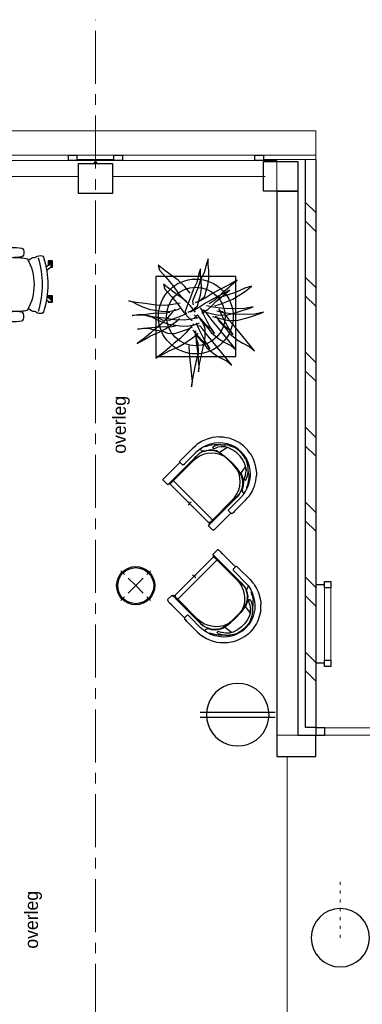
# Model space of a CAD drawing. Header units: millimetres. Extents: x -88840 to 85996, y -16279 to 104709.
# Tile 64 of 184: x 74656 to 77888, y 31158 to 40443. Entities that reach past the tile are written whole.
import ezdxf

# ---------------------------------------------------------------- set-up
doc = ezdxf.new("R2010")
doc.units = ezdxf.units.MM
doc.header["$LTSCALE"] = 400
doc.header["$PDMODE"] = 3
doc.header["$PDSIZE"] = 15
for name, pattern in [('CENTER', [2, 1.25, -0.25, 0.25, -0.25]), ('HIDDEN', [0.375, 0.25, -0.125]), ('STYLE_05', [0.208282, 0.069427, -0.138855]), ('STYLE_06', [1.041641, 0.625, -0.208282, 0.069427, -0.138931])]:
    doc.linetypes.add(name, pattern=pattern)
for name, color, linetype in [('-gd', 2, 'Continuous'), ('bene-00152_ip0', 7, 'Continuous'), ('inlay', 6, 'Continuous'), ('inr', 4, 'Continuous'), ('plant', 114, 'Continuous'), ('plat', 5, 'Continuous'), ('sona-s008_ip0', 7, 'Continuous'), ('stramien', 1, 'CENTER'), ('symbol', 1, 'Continuous'), ('timmerwerk-gd', 2, 'Continuous'), ('timmerwerk-ge', 150, 'Continuous'), ('timmerwerk-ve', 8, 'HIDDEN'), ('verlichting', 2, 'Continuous')]:
    doc.layers.add(name, color=color, linetype=linetype)
for name, color, linetype, lineweight in [('Buitenkozijnen', 140, 'Continuous', 15), ('Lijn-stramien', 5, 'STYLE_06', 9), ('mat-baksteen', 5, 'Continuous', 25), ('mat-beton (ihwg)', 5, 'Continuous', 25), ('None', 7, 'Continuous', 9)]:
    doc.layers.add(name, color=color, linetype=linetype, lineweight=lineweight)
doc.styles.add('s100', font='stylu.ttf', dxfattribs={"height": 100})

# ---------------------------------------------------------------- blocks, each defined once
blk = doc.blocks.new('Kolom 280x320')
at = {"layer": 'mat-beton (ihwg)', "lineweight": 25}
blk.add_lwpolyline([(-300, 160), (-20, 160), (-20, -160), (-300, -160)], close=True, dxfattribs=at)
at = {"layer": 'None', "color": 92, "linetype": 'Continuous', "lineweight": 5}
blk.add_point((0, 0), dxfattribs=at)
blk = doc.blocks.new('Kolom O 550')
at = {"layer": 'mat-beton (ihwg)', "lineweight": 25}
blk.add_circle((0, 0), 275, dxfattribs=at)
blk = doc.blocks.new('*X915')
at = {"layer": 'None', "lineweight": 9}
for p, q in [((-8323.9, -34663.3), (-8320.7, -34660)), ((-7889.9, -34760), (-7789.9, -34660)), ((-7713.6, -34760), (-7613.6, -34660)), ((-7182.8, -34760), (-7082.8, -34660)), ((-7006.4, -34760), (-6906.4, -34660)), ((-6475.7, -34760), (-6375.7, -34660)), ((-6299.3, -34760), (-6199.3, -34660)), ((-5768.6, -34760), (-5668.6, -34660)), ((-5592.2, -34760), (-5492.2, -34660)), ((-5061.5, -34760), (-4961.5, -34660)), ((-4885.1, -34760), (-4785.1, -34660)), ((-4354.4, -34760), (-4254.4, -34660)), ((-4178, -34760), (-4078, -34660)), ((-3647.3, -34760), (-3547.3, -34660)), ((-3470.9, -34760), (-3370.9, -34660))]:
    blk.add_line(p, q, dxfattribs=at)
blk = doc.blocks.new('Gevelpui best 1410 (2D)')
at = {"layer": 'Buitenkozijnen', "lineweight": 15}
for p, q in [((-260, 0), (-260, -1410)), ((-260, 0), (-210, 0)), ((-210, 0), (-210, -1410)), ((-260, -1410), (-210, -1410))]:
    blk.add_line(p, q, dxfattribs=at)
at = {"layer": 'Buitenkozijnen', "color": 92, "lineweight": 25}
for points in [[(-260, 0), (-210, 0), (-210, -80), (-260, -80)], [(-260, -1330), (-210, -1330), (-210, -1410), (-260, -1410)]]:
    blk.add_lwpolyline(points, close=True, dxfattribs=at)
at = {"layer": 'None', "color": 43, "linetype": 'Continuous', "lineweight": 9}
blk.add_line((-410, 15), (-410, -1425), dxfattribs=at)
blk = doc.blocks.new('*U927')
at = {"layer": 'Buitenkozijnen', "lineweight": 15}
for p, q in [((-8398.9, -34760), (-8328.9, -34760)), ((-8398.9, -36590), (-8398.9, -34760)), ((-8328.9, -36590), (-8328.9, -34760)), ((-8398.9, -36590), (-8328.9, -36590))]:
    blk.add_line(p, q, dxfattribs=at)
blk = doc.blocks.new('*U928')
at = {"layer": 'Buitenkozijnen', "color": 92, "lineweight": 25}
for points in [[(-8328.9, -34760), (-8398.9, -34760), (-8398.9, -34842.7), (-8328.9, -34842.7)], [(-8328.9, -36507.3), (-8398.9, -36507.3), (-8398.9, -36590), (-8328.9, -36590)]]:
    blk.add_lwpolyline(points, close=True, dxfattribs=at)
at = {"layer": 'Buitenkozijnen'}
blk.add_blockref('*U927', (0, 0), dxfattribs=at)
blk = doc.blocks.new('SONA-S008_B2')
at = {"layer": '-gd'}
blk.add_open_spline([(-253, -509.5), (-87.8, -560.2), (87.8, -560.2), (253, -509.5)], degree=3, dxfattribs=at)
for points in [[(-206.6, -15.8), (-79.4, 5.3), (79.6, 5.3), (206.6, -15.8)], [(-253, -272.1), (-257.1, -206.8), (-252.1, -139.2), (-253, -73.9)], [(-253, -73.9), (-253.4, -51.6), (-233.1, -20.2), (-206.6, -15.8)], [(206.6, -15.8), (233.1, -20.2), (253.4, -51.6), (253, -73.9)], [(253, -73.9), (252.1, -139.2), (257.1, -206.8), (253, -272.1)], [(-342.5, -153.6), (-353.5, -221.1), (-351.5, -287.6), (-342.5, -355.4)], [(-325.3, -126.1), (-337, -131.7), (-340.4, -140.8), (-342.5, -153.6)], [(-277.9, -126.1), (-287.8, -121.3), (-315.3, -121.3), (-325.3, -126.1)], [(-260.7, -153.6), (-262.7, -140.8), (-266.2, -131.7), (-277.9, -126.1)], [(-260.7, -355.4), (-251.6, -287.6), (-249.7, -221.1), (-260.7, -153.6)], [(260.6, -355.4), (251.6, -287.6), (249.7, -221.1), (260.6, -153.6)], [(260.6, -153.6), (262.7, -140.8), (266.2, -131.7), (277.9, -126.1)], [(277.9, -126.1), (287.8, -121.3), (315.3, -121.3), (325.3, -126.1)], [(325.3, -126.1), (337, -131.7), (340.4, -140.8), (342.5, -153.6)], [(342.5, -153.6), (353.4, -221.1), (351.5, -287.6), (342.5, -355.4)], [(-238.9, -411.5), (-253, -365.7), (-250.2, -318.7), (-253, -272.1)], [(253, -272.1), (250.2, -318.7), (253, -365.7), (238.9, -411.5)], [(-342.5, -355.4), (-341.5, -363), (-333.6, -369.9), (-326.1, -371.8)], [(-277, -371.8), (-269.5, -369.9), (-261.7, -363), (-260.7, -355.4)], [(-250.7, -332.5), (-253.1, -331.7), (-255.4, -330.9), (-257.6, -330.2)], [(-255.2, -303.9), (-254.1, -304.3), (-252.9, -304.7), (-251.7, -305.1)], [(256.9, -323.2), (255, -323.8), (253.1, -324.4), (251, -325.1)], [(251.9, -297.7), (252.9, -297.4), (253.8, -297.1), (254.7, -296.8)], [(277, -371.8), (269.5, -369.9), (261.7, -363), (260.6, -355.4)], [(342.5, -355.4), (341.5, -363), (333.6, -369.9), (326.1, -371.8)], [(-326.1, -371.8), (-310.3, -375.7), (-292.8, -375.7), (-277, -371.8)], [(-227.3, -418.1), (-247.1, -436.6), (-255.7, -455.2), (-255.5, -473.7)], [(238.9, -411.5), (95.4, -494.5), (-95.5, -494.5), (-238.9, -411.5)], [(255.5, -473.7), (255.7, -455.2), (247.1, -436.6), (227.3, -418.1)], [(326.1, -371.8), (310.3, -375.7), (292.8, -375.7), (277, -371.8)], [(-272.1, -515.2), (-274.4, -533.8), (-273.7, -555.7), (-258.6, -560.1)], [(-255.5, -473.7), (-255.4, -489), (-270.3, -500.1), (-272.1, -515.2)], [(272.1, -515.2), (270.3, -500.1), (255.4, -489), (255.5, -473.7)], [(258.6, -560.1), (273.7, -555.6), (274.4, -533.8), (272.1, -515.2)], [(-258.6, -560.1), (-77.4, -613.6), (78.8, -613.6), (258.6, -560.1)], [(-222.5, -641.1), (-222.5, -641.1), (-222.4, -632.9), (-222.4, -632.9)], [(-218.8, -644.8), (-220.8, -644.8), (-222.5, -643.1), (-222.5, -641.1)], [(-222.4, -606.9), (-222.4, -604.9), (-220.7, -603.3), (-218.7, -603.3)], [(-222.4, -615.1), (-222.4, -615.1), (-222.4, -606.9), (-222.4, -606.9)], [(-218.8, -615.1), (-218.8, -615.1), (-222.4, -615.1), (-222.4, -615.1)], [(-222.4, -629.9), (-222.4, -629.9), (-222.4, -618.1), (-222.4, -618.1)], [(-222.4, -618.1), (-222.4, -618.1), (-198.5, -618.1), (-198.5, -618.1)], [(-198.6, -630), (-198.6, -630), (-222.4, -629.9), (-222.4, -629.9)], [(-222.4, -632.9), (-222.4, -632.9), (-218.8, -632.9), (-218.8, -632.9)], [(-198.5, -615.1), (-198.5, -615.1), (-218.8, -615.1), (-218.8, -615.1)], [(-218.8, -632.9), (-218.8, -632.9), (-198.6, -633), (-198.6, -633)], [(-166.5, -644.9), (-166.5, -644.9), (-218.8, -644.8), (-218.8, -644.8)], [(-218.7, -603.3), (-218.7, -603.3), (-192, -603.3), (-176.8, -603.3)], [(-198.6, -633), (-198.6, -633), (-198.6, -630), (-198.6, -630)], [(-198.6, -630), (-198.6, -630), (-186.7, -630), (-186.7, -630)], [(-198.6, -633), (-198.6, -633), (-186.7, -633), (-186.7, -633)], [(-198.5, -618.1), (-198.5, -618.1), (-198.5, -615.1), (-198.5, -615.1)], [(-198.5, -615.1), (-198.5, -615.1), (-186.7, -615.2), (-186.7, -615.2)], [(-198.5, -618.1), (-198.5, -618.1), (-189.1, -618.2), (-187.1, -618.2)], [(-182.7, -633.4), (-188.4, -629.2), (-189.7, -621.1), (-185.5, -615.4)], [(-185.4, -615.2), (-186.2, -615.2), (-186.7, -615.2), (-186.7, -615.2)], [(-186.7, -615.2), (-186.7, -615.2), (-186.7, -616.4), (-186.7, -617.3)], [(-185.9, -630), (-186.4, -630), (-186.7, -630), (-186.7, -630)], [(-186.7, -630), (-186.7, -630), (-186.7, -633), (-186.7, -633)], [(-186.7, -633), (-186.7, -633), (-185.3, -633), (-183.1, -633)], [(-185.5, -615.4), (-185.5, -615.4), (-176.5, -602.9), (-162.6, -583.8)], [(-164.7, -630.5), (-168.8, -636.2), (-176.9, -637.5), (-182.7, -633.4)], [(-182.7, -633.4), (-182.7, -633.4), (-182.7, -633.4), (-182.7, -633.4)], [(-167.1, -633), (-166.7, -633), (-166.5, -633), (-166.5, -633)], [(-166.5, -633), (-166.5, -633), (-162.9, -633.1), (-162.9, -633.1)], [(-162.9, -641.3), (-162.9, -643.3), (-164.5, -644.9), (-166.5, -644.9)], [(-134.5, -588.9), (-152.4, -613.6), (-164.7, -630.5), (-164.7, -630.5)], [(-162.8, -630.1), (-162.8, -630.1), (-163.4, -630.1), (-164.4, -630)], [(-162.9, -633.1), (-162.9, -633.1), (-162.9, -641.3), (-162.9, -641.3)], [(-162.8, -628), (-162.8, -629.2), (-162.8, -630.1), (-162.8, -630.1)], [(106.4, -606.6), (106.4, -604.6), (108, -603), (110, -603)], [(106.4, -614.8), (106.4, -614.8), (106.4, -606.6), (106.4, -606.6)], [(110.1, -614.8), (110.1, -614.8), (106.4, -614.8), (106.4, -614.8)], [(106.4, -629.7), (106.4, -629.7), (106.4, -617.8), (106.4, -617.8)], [(106.4, -617.8), (106.4, -617.8), (130.3, -617.8), (130.3, -617.8)], [(130.3, -629.6), (130.3, -629.6), (106.4, -629.7), (106.4, -629.7)], [(106.4, -640.9), (106.4, -640.9), (106.4, -632.7), (106.4, -632.7)], [(106.4, -632.7), (106.4, -632.7), (110.1, -632.7), (110.1, -632.7)], [(110.1, -644.5), (108.1, -644.5), (106.5, -642.9), (106.4, -640.9)], [(110, -603), (110, -603), (115.6, -603), (123.1, -603)], [(130.3, -614.8), (130.3, -614.8), (110.1, -614.8), (110.1, -614.8)], [(110.1, -632.7), (110.1, -632.7), (130.3, -632.6), (130.3, -632.6)], [(162.4, -644.4), (162.4, -644.4), (110.1, -644.5), (110.1, -644.5)], [(143.1, -630.4), (143.1, -630.4), (131.8, -614.9), (115.2, -592)], [(130.3, -617.8), (130.3, -617.8), (130.3, -614.8), (130.3, -614.8)], [(130.3, -614.8), (130.3, -614.8), (130.9, -614.8), (131.7, -614.8)], [(130.3, -617.8), (130.3, -617.8), (131.9, -617.8), (133.9, -617.8)], [(130.3, -632.6), (130.3, -632.6), (130.3, -629.6), (130.3, -629.6)], [(130.3, -629.6), (130.3, -629.6), (142.1, -629.6), (142.1, -629.6)], [(130.3, -632.6), (130.3, -632.6), (142.2, -632.6), (142.2, -632.6)], [(142.5, -629.6), (142.3, -629.6), (142.1, -629.6), (142.1, -629.6)], [(142.1, -629.6), (142.1, -629.6), (142.2, -632.6), (142.2, -632.6)], [(142.2, -632.6), (142.2, -632.6), (143.3, -632.6), (145.1, -632.6)], [(161.1, -633.2), (155.3, -637.4), (147.2, -636.1), (143.1, -630.4)], [(143.7, -587.5), (156, -604.4), (163.9, -615.2), (163.9, -615.2)], [(154.9, -602.9), (159.4, -602.9), (162.3, -602.9), (162.3, -602.9)], [(163.9, -615.2), (168.1, -621), (166.8, -629.1), (161.1, -633.2)], [(161.1, -633.2), (161.1, -633.2), (161.1, -633.2), (161.1, -633.2)], [(161.8, -632.6), (162.2, -632.6), (162.4, -632.6), (162.4, -632.6)], [(162.3, -602.9), (164.4, -602.9), (166, -604.6), (166, -606.6)], [(162.4, -632.6), (162.4, -632.6), (166, -632.6), (166, -632.6)], [(166, -640.8), (166, -642.8), (164.4, -644.4), (162.4, -644.4)], [(166, -614.8), (166, -614.8), (164.6, -614.8), (163.5, -614.8)], [(166, -629.6), (166, -629.6), (165.4, -629.6), (164.4, -629.6)], [(165.3, -617.8), (165.8, -617.8), (166, -617.8), (166, -617.8)], [(166, -606.6), (166, -606.6), (166, -614.8), (166, -614.8)], [(166, -617.8), (166, -617.8), (166, -618.6), (166, -619.9)], [(166, -625.7), (166, -627.8), (166, -629.6), (166, -629.6)], [(166, -632.6), (166, -632.6), (166, -640.8), (166, -640.8)]]:
    blk.add_open_spline(points, degree=3)
at = {"layer": 'sona-s008_ip0'}
blk.add_point((0, 0), dxfattribs=at)
blk = doc.blocks.new('SYMB-BM09_B2')
at = {"linetype": 'Continuous'}
blk.add_point((0, 0), dxfattribs=at)
at = {"layer": 'plant'}
for points in [[(26.3, 109.6), (25.3, 133), (22.4, 161.7), (18.4, 194.5), (16.3, 220.7), (14.1, 243.4), (15.9, 263.1), (11.2, 232.6), (4.4, 200.2), (-2.8, 164.6), (-9.6, 134), (-9.3, 100.6), (0.4, 75.1), (1.2, 67.2)], [(26.3, 109.6), (25.3, 133), (22.4, 161.7), (18.4, 194.5), (16.3, 220.7), (14.1, 243.4), (15.9, 263.1), (11.2, 232.6), (4.4, 200.2), (-2.8, 164.6), (-9.6, 134), (-9.3, 100.6), (0.4, 75.1), (1.2, 67.2)], [(0.9, 53.8), (-0.2, 77.2), (-3.1, 106), (-7, 138.7), (-9.2, 164.9), (-11.4, 187.6), (-9.5, 207.3), (-14.2, 176.8), (-21.1, 144.4), (-28.3, 108.8), (-35.1, 78.3), (-34.7, 44.8), (-25, 19.3), (-24.3, 11.4)], [(0.9, 53.8), (-0.2, 77.2), (-3.1, 106), (-7, 138.7), (-9.2, 164.9), (-11.4, 187.6), (-9.5, 207.3), (-14.2, 176.8), (-21.1, 144.4), (-28.3, 108.8), (-35.1, 78.3), (-34.7, 44.8), (-25, 19.3), (-24.3, 11.4)], [(8, 54.6), (-3.5, 74), (-26.2, 97), (-41.3, 117.5), (-69.7, 141.2), (-90.5, 153.8), (-116.8, 167.5), (-134.7, 181.5), (-118.2, 161.7), (-63.5, 94.5), (-44.9, 71.8), (-26.5, 47.7), (-16.1, 35.5), (-8.2, 34.8), (-1.7, 25.1), (-12.5, 50.3), (-25.4, 75.1), (-39.1, 99.5), (-53.1, 121.1), (-43.8, 107.4), (-21.5, 86.9), (11.2, 51.7)], [(8, 54.6), (-3.5, 74), (-26.2, 97), (-41.3, 117.5), (-69.7, 141.2), (-90.5, 153.8), (-116.8, 167.5), (-134.7, 181.5), (-118.2, 161.7), (-63.5, 94.5), (-44.9, 71.8), (-26.5, 47.7), (-16.1, 35.5), (-8.2, 34.8), (-1.7, 25.1), (-12.5, 50.3), (-25.4, 75.1), (-39.1, 99.5), (-53.1, 121.1), (-43.8, 107.4), (-21.5, 86.9), (11.2, 51.7)], [(7.2, 27.5), (21.2, 42.3), (36.7, 59.5), (60.4, 83.3), (80.5, 99.5), (98.1, 115.6), (115, 129.7), (126.9, 139.7), (149.6, 155.6), (121.9, 140.8), (99.2, 127.9), (67.6, 114.2), (43.5, 100.9), (17.2, 83.3), (-0.8, 70), (-8.6, 62.1)], [(7.2, 27.5), (21.2, 42.3), (36.7, 59.5), (60.4, 83.3), (80.5, 99.5), (98.1, 115.6), (115, 129.7), (126.9, 139.7), (149.6, 155.6), (121.9, 140.8), (99.2, 127.9), (67.6, 114.2), (43.5, 100.9), (17.2, 83.3), (-0.8, 70), (-8.6, 62.1)], [(-77.1, 1.1), (-88.6, 20.5), (-111.3, 43.5), (-126.4, 64), (-154.8, 87.7), (-175.6, 100.3), (-201.9, 114), (-219.8, 128), (-203.3, 108.2), (-148.6, 41), (-130, 18.3), (-111.6, -5.8), (-101.2, -18), (-93.3, -18.7), (-86.8, -28.4), (-97.6, -3.2), (-110.5, 21.6), (-124.2, 46), (-138.2, 67.6), (-128.9, 53.9), (-106.6, 33.4), (-73.9, -1.8)], [(-77.1, 1.1), (-88.6, 20.5), (-111.3, 43.5), (-126.4, 64), (-154.8, 87.7), (-175.6, 100.3), (-201.9, 114), (-219.8, 128), (-203.3, 108.2), (-148.6, 41), (-130, 18.3), (-111.6, -5.8), (-101.2, -18), (-93.3, -18.7), (-86.8, -28.4), (-97.6, -3.2), (-110.5, 21.6), (-124.2, 46), (-138.2, 67.6), (-128.9, 53.9), (-106.6, 33.4), (-73.9, -1.8)], [(-8.3, -2.8), (-19.8, 16.6), (-42.5, 39.6), (-57.6, 60.1), (-86, 83.8), (-106.8, 96.4), (-133.1, 110.1), (-151, 124.1), (-134.5, 104.3), (-79.9, 37.1), (-61.2, 14.4), (-42.8, -9.7), (-32.4, -21.9), (-24.5, -22.6), (-18, -32.3), (-28.8, -7.1), (-41.7, 17.7), (-55.4, 42.1), (-69.4, 63.7), (-60.1, 50), (-37.8, 29.5), (-5.1, -5.7)], [(-8.3, -2.8), (-19.8, 16.6), (-42.5, 39.6), (-57.6, 60.1), (-86, 83.8), (-106.8, 96.4), (-133.1, 110.1), (-151, 124.1), (-134.5, 104.3), (-79.9, 37.1), (-61.2, 14.4), (-42.8, -9.7), (-32.4, -21.9), (-24.5, -22.6), (-18, -32.3), (-28.8, -7.1), (-41.7, 17.7), (-55.4, 42.1), (-69.4, 63.7), (-60.1, 50), (-37.8, 29.5), (-5.1, -5.7)], [(76.9, -27.6), (90.9, -12.9), (106.4, 4.4), (130.1, 28.1), (150.3, 44.3), (167.9, 60.5), (184.8, 74.5), (196.6, 84.6), (219.3, 100.4), (191.6, 85.6), (169, 72.7), (137.3, 59), (113.2, 45.7), (87, 28.1), (69, 14.8), (61.1, 6.9)], [(76.9, -27.6), (90.9, -12.9), (106.4, 4.4), (130.1, 28.1), (150.3, 44.3), (167.9, 60.5), (184.8, 74.5), (196.6, 84.6), (219.3, 100.4), (191.6, 85.6), (169, 72.7), (137.3, 59), (113.2, 45.7), (87, 28.1), (69, 14.8), (61.1, 6.9)], [(-12.9, 25), (6.2, 32.6), (33.9, 37.3), (59.1, 35.8), (100.4, 29.7), (128.5, 19.6), (147.9, 11.7), (165.5, 0.9), (180.6, -3.7), (154.7, 0.9), (120.2, 4.9), (79.9, 11), (43.2, 12.8), (16.6, 9.2), (-10.7, 3.8)], [(-12.9, 25), (6.2, 32.6), (33.9, 37.3), (59.1, 35.8), (100.4, 29.7), (128.5, 19.6), (147.9, 11.7), (165.5, 0.9), (180.6, -3.7), (154.7, 0.9), (120.2, 4.9), (79.9, 11), (43.2, 12.8), (16.6, 9.2), (-10.7, 3.8)], [(14.1, 39.8), (31.7, 48.4), (79.9, 65), (104.4, 63.9), (124.5, 54.5), (150, 52.4), (171.6, 45.5), (194.6, 45.2), (218.3, 47.3), (196.1, 43.4), (165.5, 41.6), (138.2, 38.7), (113.7, 37.3), (97.5, 38.7), (76.3, 34.7)], [(14.1, 39.8), (31.7, 48.4), (79.9, 65), (104.4, 63.9), (124.5, 54.5), (150, 52.4), (171.6, 45.5), (194.6, 45.2), (218.3, 47.3), (196.1, 43.4), (165.5, 41.6), (138.2, 38.7), (113.7, 37.3), (97.5, 38.7), (76.3, 34.7)], [(-61.9, -0.1), (-91, 7.5), (-122.7, 15.4), (-157.5, 13.6), (-186.7, 6.4), (-212.5, -1.5), (-237, -10.2), (-253.9, -16.3), (-221.6, -9.4), (-182, -8), (-142.4, -9.1), (-104.3, -14.1), (-78.4, -19.9)], [(-61.9, -0.1), (-91, 7.5), (-122.7, 15.4), (-157.5, 13.6), (-186.7, 6.4), (-212.5, -1.5), (-237, -10.2), (-253.9, -16.3), (-221.6, -9.4), (-182, -8), (-142.4, -9.1), (-104.3, -14.1), (-78.4, -19.9)], [(1.1, -16.1), (21.3, -41), (46.4, -65.4), (70.5, -82.3), (96, -101), (120.8, -120.8), (115.8, -102.8), (91.4, -75.5), (66.6, -45.3), (44.6, -15.4), (26.3, 5.1), (14.1, 15.1)], [(1.1, -16.1), (21.3, -41), (46.4, -65.4), (70.5, -82.3), (96, -101), (120.8, -120.8), (115.8, -102.8), (91.4, -75.5), (66.6, -45.3), (44.6, -15.4), (26.3, 5.1), (14.1, 15.1)], [(34.5, -10.9), (52.1, -2.3), (100.3, 14.3), (124.7, 13.2), (144.8, 3.8), (170.4, 1.7), (192, -5.1), (215, -5.5), (238.7, -3.4), (216.4, -7.3), (185.8, -9.1), (158.5, -12), (134.1, -13.4), (117.9, -12), (96.7, -15.9)], [(34.5, -10.9), (52.1, -2.3), (100.3, 14.3), (124.7, 13.2), (144.8, 3.8), (170.4, 1.7), (192, -5.1), (215, -5.5), (238.7, -3.4), (216.4, -7.3), (185.8, -9.1), (158.5, -12), (134.1, -13.4), (117.9, -12), (96.7, -15.9)], [(-23.1, -20.4), (-52.2, -12.9), (-83.8, -5), (-118.7, -6.8), (-147.8, -14), (-173.7, -21.9), (-198.2, -30.5), (-215.1, -36.6), (-182.7, -29.8), (-143.1, -28.4), (-103.6, -29.4), (-65.5, -34.5), (-39.6, -40.2)], [(-23.1, -20.4), (-52.2, -12.9), (-83.8, -5), (-118.7, -6.8), (-147.8, -14), (-173.7, -21.9), (-198.2, -30.5), (-215.1, -36.6), (-182.7, -29.8), (-143.1, -28.4), (-103.6, -29.4), (-65.5, -34.5), (-39.6, -40.2)], [(-22, -12.5), (-44.6, -26.5), (-59.4, -39.5), (-75.2, -56), (-96.8, -72.9), (-105.8, -81.9), (-126.6, -99.2), (-96.8, -81.9), (-67, -67.2), (-35.7, -50.3), (-13.7, -35.2), (1.7, -26.5), (18.6, -17.9), (28.3, -15.7), (11.8, -23.3), (-6.2, -39.5), (-9.8, -53.8), (-17, -80.5), (-20.9, -105.3), (-20.6, -135.8), (-18.1, -158.5), (-18.1, -179), (-11.9, -160.6), (-3.3, -127.2), (9.6, -100.2), (20.8, -68.9), (32.3, -39.5), (40.2, -20.4), (37.3, -6.7)], [(56.9, -30.1), (75.9, -22.6), (103.6, -17.9), (128.8, -19.3), (170.2, -25.5), (198.2, -35.5), (217.6, -43.4), (235.3, -54.2), (250.3, -58.9), (224.5, -54.2), (189.9, -50.3), (149.7, -44.2), (113, -42.4), (86.4, -46), (59.1, -51.4)], [(56.9, -30.1), (75.9, -22.6), (103.6, -17.9), (128.8, -19.3), (170.2, -25.5), (198.2, -35.5), (217.6, -43.4), (235.3, -54.2), (250.3, -58.9), (224.5, -54.2), (189.9, -50.3), (149.7, -44.2), (113, -42.4), (86.4, -46), (59.1, -51.4)], [(-71.3, -39.9), (-90.7, -46.4), (-113.7, -55.4), (-138.2, -65.1), (-159, -77.3), (-178.5, -89.5), (-192.5, -100), (-208.3, -113.6), (-183.8, -105.7), (-148.3, -89.5), (-117.7, -80.2), (-98.6, -74.1), (-83.2, -69.4)], [(-71.3, -39.9), (-90.7, -46.4), (-113.7, -55.4), (-138.2, -65.1), (-159, -77.3), (-178.5, -89.5), (-192.5, -100), (-208.3, -113.6), (-183.8, -105.7), (-148.3, -89.5), (-117.7, -80.2), (-98.6, -74.1), (-83.2, -69.4)], [(-49.7, -49.3), (-72.4, -63.3), (-87.1, -76.2), (-102.9, -92.8), (-124.5, -109.7), (-133.5, -118.6), (-154.4, -135.9), (-124.5, -118.6), (-94.7, -103.9), (-63.4, -87), (-41.5, -71.9), (-26, -63.3), (-9.1, -54.6), (0.6, -52.5), (-15.9, -60), (-33.9, -76.2), (-37.5, -90.6), (-44.7, -117.2), (-48.7, -142), (-48.3, -172.6), (-45.8, -195.2), (-45.8, -215.7), (-39.7, -197.4), (-31, -164), (-18.1, -137), (-7, -105.7), (4.6, -76.2), (12.5, -57.2), (9.6, -43.5)], [(-49.7, -49.3), (-72.4, -63.3), (-87.1, -76.2), (-102.9, -92.8), (-124.5, -109.7), (-133.5, -118.6), (-154.4, -135.9), (-124.5, -118.6), (-94.7, -103.9), (-63.4, -87), (-41.5, -71.9), (-26, -63.3), (-9.1, -54.6), (0.6, -52.5), (-15.9, -60), (-33.9, -76.2), (-37.5, -90.6), (-44.7, -117.2), (-48.7, -142), (-48.3, -172.6), (-45.8, -195.2), (-45.8, -215.7), (-39.7, -197.4), (-31, -164), (-18.1, -137), (-7, -105.7), (4.6, -76.2), (12.5, -57.2), (9.6, -43.5)], [(21.1, -87.1), (41.3, -111.9), (66.4, -136.3), (90.5, -153.2), (116.1, -171.9), (140.9, -191.7), (135.8, -173.8), (111.4, -146.4), (86.6, -116.2), (64.6, -86.4), (46.3, -65.9), (34.1, -55.8)], [(21.1, -87.1), (41.3, -111.9), (66.4, -136.3), (90.5, -153.2), (116.1, -171.9), (140.9, -191.7), (135.8, -173.8), (111.4, -146.4), (86.6, -116.2), (64.6, -86.4), (46.3, -65.9), (34.1, -55.8)]]:
    blk.add_lwpolyline(points, dxfattribs=at)
at = {"layer": 'timmerwerk-gd', "linetype": 'Continuous'}
for radius in [140, 110]:
    blk.add_circle((0, 0), radius, dxfattribs=at)
at = {"layer": 'timmerwerk-ge', "linetype": 'Continuous'}
blk.add_lwpolyline([(-150, -150), (150, -150), (150, 150), (-150, 150)], close=True, dxfattribs=at)
blk = doc.blocks.new('BENE-00152_b2')
for p, q in [((-24.9, 743.9), (-67, 737.6)), ((1.3, 744.3), (-24.9, 743.9)), ((27.5, 743.9), (1.3, 744.3)), ((35.6, 742.7), (27.5, 743.9)), ((-217, 668.6), (-246, 641.8)), ((-193.1, 685.2), (-217, 668.6)), ((-173.7, 697.9), (-193.1, 685.2)), ((-163.5, 702.9), (-173.7, 697.9)), ((-126.6, 720.7), (-163.5, 702.9)), ((-113.7, 665.3), (-148.8, 647.4)), ((-125.3, 650.2), (-139.3, 640.9)), ((-100.3, 729.3), (-126.6, 720.7)), ((-125.3, 650.2), (-96.8, 664.9)), ((-76.6, 678.3), (-113.7, 665.3)), ((-76.6, 736), (-100.3, 729.3)), ((-96.8, 664.9), (-89.4, 667.8)), ((-76.1, 672.4), (-89.4, 667.8)), ((-86.7, 668.8), (-87, 668.7)), ((-86.2, 668.9), (-86.7, 668.8)), ((-67, 737.6), (-76.6, 736)), ((-38, 686.3), (-76.6, 678.3)), ((-24.8, 652.6), (-68.7, 645.3)), ((1.3, 688.9), (-38, 686.3)), ((19.7, 652.6), (-24.8, 652.6)), ((40.5, 686.3), (1.3, 688.9)), ((63.6, 645.3), (19.7, 652.6)), ((69.6, 737.6), (35.6, 742.7)), ((79, 678.5), (40.5, 686.3)), ((79.2, 736), (69.6, 737.6)), ((74.6, 671.7), (92.3, 665)), ((116.1, 665.3), (79, 678.5)), ((102.8, 729.3), (79.2, 736)), ((92.3, 665), (98.3, 662.1)), ((121, 650.2), (98.3, 662.1)), ((98.3, 662.1), (121, 650.2)), ((129.2, 720.7), (102.8, 729.3)), ((151.1, 647.4), (116.1, 665.3)), ((135, 640.9), (121, 650.2)), ((166.2, 703), (129.2, 720.7)), ((176.4, 697.9), (166.2, 703)), ((195.6, 685.4), (176.4, 697.9)), ((219.5, 668.6), (195.6, 685.4)), ((219.5, 668.6), (248.6, 641.8)), ((-287.9, 592), (-314.1, 546.7)), ((-287.9, 592), (-314.1, 546.7)), ((-269, 616.3), (-287.9, 592)), ((-255.3, 632.9), (-269, 616.3)), ((-235.4, 568.2), (-256.7, 534.9)), ((-246, 641.8), (-255.3, 632.9)), ((-210.2, 598.2), (-235.4, 568.2)), ((-210.2, 575.3), (-227.9, 556.9)), ((-199.4, 585.2), (-214.6, 555.7)), ((-181.2, 624.9), (-210.2, 598.2)), ((-183.7, 599.5), (-210.2, 575.3)), ((-201.2, 531.7), (-188.1, 562.1)), ((-169.2, 588.7), (-188.1, 562.1)), ((-182.9, 600.7), (-183.7, 599.5)), ((-182.9, 600.7), (-179.5, 604.6)), ((-148.8, 647.4), (-181.2, 624.9)), ((-179.5, 604.6), (-160.5, 623.8)), ((-141, 614), (-169.2, 588.7)), ((-160.5, 623.8), (-156.2, 627.8)), ((-158.5, 625.4), (-156.2, 627.8)), ((-156.2, 627.8), (-158.5, 625.4)), ((-156.2, 627.8), (-156.8, 627.2)), ((-156.2, 627.8), (-156.8, 627.2)), ((-156.8, 627.2), (-156.2, 627.8)), ((-139.3, 640.9), (-156.2, 627.8)), ((-156.2, 627.8), (-150, 632.1)), ((-155.3, 628.4), (-156.2, 627.8)), ((-156.2, 627.8), (-155.3, 628.4)), ((-110.9, 631.2), (-141, 614)), ((-124.5, 623.2), (-137.3, 541.8)), ((-68.7, 645.3), (-110.9, 631.2)), ((105.7, 631.2), (63.6, 645.3)), ((135.7, 614.4), (105.7, 631.2)), ((140.3, 541.8), (128.8, 617.9)), ((151.8, 627.8), (135, 640.9)), ((158.8, 594.5), (135.7, 614.4)), ((135.7, 614.4), (158.8, 594.5)), ((183.5, 624.9), (151.1, 647.4)), ((156, 623.9), (151.8, 627.8)), ((170.8, 609), (156, 623.9)), ((182, 563.2), (158.8, 594.5)), ((181.3, 599), (170.8, 609)), ((181.3, 599), (170.8, 609)), ((179.4, 600.8), (198.3, 587.7)), ((201.2, 571.7), (181.3, 599)), ((182, 563.2), (196.1, 531.7)), ((212.6, 598.3), (183.5, 624.9)), ((192.3, 584), (189.3, 587.9)), ((196.1, 578.4), (192.3, 584)), ((198.3, 587.7), (209.9, 578.9)), ((201.9, 570), (201.2, 571.7)), ((216.8, 537.9), (201.9, 570)), ((205.9, 561.6), (204.7, 563.9)), ((207.1, 558.7), (205.9, 561.6)), ((209.9, 578.9), (232.3, 555.1)), ((237.9, 568.2), (212.6, 598.3)), ((259.2, 534.9), (237.9, 568.2)), ((248.6, 641.8), (257.9, 632.9)), ((271.6, 616.3), (257.9, 632.9)), ((290.5, 592), (271.6, 616.3)), ((309.7, 559.3), (290.5, 592)), ((316.7, 546.7), (309.7, 559.3)), ((-333.2, 498), (-341.4, 462.7)), ((-314.1, 546.7), (-333.2, 498)), ((-314.1, 546.7), (-333.2, 498)), ((-274.7, 498.7), (-288, 460.5)), ((-275.7, 483), (-281.4, 479.6)), ((-268.5, 492.2), (-275.7, 483)), ((-268.5, 492.2), (-275.7, 483)), ((-256.7, 534.9), (-274.7, 498.7)), ((-257.3, 515.1), (-268.5, 492.2)), ((-243.7, 536.7), (-257.3, 515.1)), ((-248.2, 452.9), (-239.6, 469.1)), ((-239.6, 469.1), (-248.2, 452.9)), ((-227.9, 556.9), (-243.7, 536.7)), ((-228.7, 480.1), (-240.1, 463.8)), ((-239.6, 469.1), (-229.1, 484.2)), ((-216.9, 498.1), (-229.1, 484.2)), ((-204.8, 503.6), (-228.7, 480.1)), ((-222, 537.9), (-222.1, 532.1)), ((-222.1, 532.1), (-221, 529.6)), ((-222, 537.9), (-214.6, 555.7)), ((-221, 529.6), (-219.3, 527.9)), ((-219.3, 527.9), (-219.1, 527.6)), ((-217.2, 526.9), (-219.1, 527.6)), ((-212.3, 525.6), (-217.2, 526.9)), ((-203.2, 510.3), (-216.9, 498.1)), ((-210.4, 525.3), (-212.3, 525.6)), ((-210.2, 525.3), (-210.4, 525.3)), ((-210.2, 525.3), (-208.1, 525.9)), ((-206, 527), (-208.1, 525.9)), ((-204.8, 527.8), (-206, 527)), ((-202.7, 529.2), (-204.8, 527.8)), ((-177, 522.2), (-204.8, 503.6)), ((-188.2, 521), (-203.2, 510.3)), ((-201.2, 531.7), (-202.7, 529.2)), ((-172, 529.9), (-188.2, 521)), ((-146, 535.4), (-177, 522.2)), ((-155, 536.8), (-172, 529.9)), ((-155, 536.8), (-137.3, 541.8)), ((-113.2, 542.5), (-146, 535.4)), ((-137.3, 541.8), (-68.1, 551.7)), ((-56.7, 547.7), (-113.2, 542.5)), ((-68.1, 551.7), (1.7, 555)), ((0.1, 549.4), (-56.7, 547.7)), ((56.9, 547.7), (0.1, 549.4)), ((1.7, 555), (71.4, 551.6)), ((113.5, 542.5), (56.9, 547.7)), ((140.3, 541.8), (71.4, 551.6)), ((146.2, 535.4), (113.5, 542.5)), ((140.3, 541.8), (158, 536.8)), ((158, 536.8), (140.3, 541.8)), ((177.1, 522.2), (146.2, 535.4)), ((175.2, 529.9), (158, 536.8)), ((191.2, 521), (175.2, 529.9)), ((205, 503.6), (177.1, 522.2)), ((206.2, 510.3), (191.2, 521)), ((197.5, 529.2), (196.1, 531.7)), ((199.1, 528.1), (197.5, 529.2)), ((199.6, 527.8), (199.1, 528.1)), ((201.3, 527), (199.6, 527.8)), ((203.7, 525.9), (201.3, 527)), ((205.9, 525.3), (203.7, 525.9)), ((229, 480), (205, 503.6)), ((205.9, 525.3), (206.1, 525.3)), ((207.9, 525.6), (206.1, 525.3)), ((206.2, 510.3), (219.9, 498.1)), ((212.9, 526.9), (207.9, 525.6)), ((214.8, 527.8), (212.9, 526.9)), ((216.6, 529.6), (214.8, 527.8)), ((214.9, 527.9), (214.8, 527.8)), ((216.6, 529.6), (217.1, 530.8)), ((217.2, 535.7), (216.8, 537.9)), ((217.1, 530.8), (217.6, 532.1)), ((217.2, 535.7), (217.4, 535.4)), ((217.6, 534.4), (217.4, 535.4)), ((217.7, 533.7), (217.6, 534.4)), ((217.6, 532.1), (217.7, 533.7)), ((231.8, 484.6), (219.9, 498.1)), ((248.2, 452.5), (229, 480)), ((231.8, 484.6), (244.3, 465.9)), ((246.9, 536.5), (231.9, 555.7)), ((244.3, 466), (251.4, 452.9)), ((260.4, 514.9), (246.9, 536.5)), ((277.2, 498.7), (259.2, 534.9)), ((260.4, 514.9), (271.6, 492.2)), ((271.6, 492.2), (260.4, 514.9)), ((278.7, 483), (271.6, 492.2)), ((290.5, 460.7), (277.2, 498.7)), ((283.8, 479.9), (278.7, 483)), ((324.3, 528.4), (316.7, 546.7)), ((335.8, 498), (324.3, 528.4)), ((344.1, 462.7), (335.8, 498)), ((-348.7, 394.8), (-346.6, 428.8)), ((-348.7, 394.8), (-348.7, 248.9)), ((-348.7, 394.8), (-348.7, 248.9)), ((-346.6, 428.8), (-344.9, 447)), ((-341.4, 462.7), (-344.9, 447)), ((-296.1, 421.1), (-298.8, 380.9)), ((-298.8, 380.9), (-298.8, 248.9)), ((-298.8, 380.9), (-298.8, 248.9)), ((-288, 460.5), (-296.1, 421.1)), ((-290.2, 432.2), (-293.6, 433.2)), ((-283.8, 431.6), (-290.2, 432.2)), ((-283.8, 431.6), (-279.8, 431.6)), ((-269.4, 433.9), (-279.8, 431.6)), ((-269.6, 389.3), (-271.3, 355.9)), ((-271.3, 355.9), (-269.6, 389.3)), ((-271.3, 355.9), (-269.6, 389.3)), ((-269.6, 389.3), (-271.3, 355.9)), ((-261.8, 421.8), (-269.6, 389.3)), ((-260.3, 438.7), (-269.4, 433.9)), ((-260.3, 438.7), (-269.4, 433.9)), ((-240.1, 463.8), (-261.8, 421.8)), ((-257, 441.4), (-260.3, 438.7)), ((-249.3, 450.9), (-257, 441.4)), ((-248.2, 452.9), (-249.3, 450.9)), ((-249.3, 450.9), (-248.2, 452.9)), ((261.9, 421.9), (248.2, 452.5)), ((251.4, 453), (251.4, 452.8)), ((251.4, 452.8), (251.4, 453)), ((251.4, 452.9), (255.5, 446.3)), ((255.5, 446.3), (260.1, 441.4)), ((260.1, 441.4), (267.2, 436.3)), ((269.7, 389.3), (261.9, 421.9)), ((269.7, 389.4), (261.9, 421.9)), ((272.5, 433.9), (267.2, 436.3)), ((269.7, 389.4), (271.4, 355.9)), ((271.4, 355.9), (269.7, 389.4)), ((271.4, 355.9), (269.7, 389.4)), ((269.7, 389.4), (271.4, 355.9)), ((271.4, 355.9), (269.7, 389.3)), ((282, 431.7), (272.5, 433.9)), ((286.8, 431.6), (282, 431.7)), ((296.2, 433), (286.8, 431.6)), ((298.7, 421.2), (290.5, 460.7)), ((301.3, 380.9), (298.7, 421.2)), ((301.3, 248.9), (301.3, 380.9)), ((301.3, 380.9), (301.3, 248.9)), ((347.4, 447), (344.1, 462.7)), ((349.1, 428.8), (347.4, 447)), ((351.3, 394.8), (349.1, 428.8)), ((351.3, 248.9), (351.3, 394.8)), ((351.3, 394.8), (351.3, 248.9)), ((-271.2, 27.8), (-271.3, 355.9)), ((-271.2, 27.8), (-271.3, 355.9)), ((-271.3, 355.9), (-271.2, 27.8)), ((-262.2, 304.8), (-271.3, 355.7)), ((-262.2, 304.8), (-261.9, 42.5)), ((271.4, 355.7), (261.9, 307.1)), ((261.9, 42.5), (261.9, 307.1)), ((261.9, 42.5), (261.9, 307.1)), ((271.3, 38), (271.4, 355.9)), ((271.3, 38), (271.4, 355.9)), ((271.4, 355.9), (271.3, 27.8)), ((271.4, 355.9), (271.3, 38)), ((-348.7, 236), (-348.7, 248.9)), ((-348.7, 248.9), (-348.7, 236)), ((-348.7, 236), (-348.7, 226.7)), ((-348.7, 236), (-348.7, 226.7)), ((-348.7, 226.7), (-348.7, 223.3)), ((-348.7, 226.7), (-348.7, 223.3)), ((-348.7, 223.2), (-348.7, 223.4)), ((-348.7, 223.3), (-347.2, 217.4)), ((-347.2, 217.4), (-348.7, 223.3)), ((-348.7, 223.3), (-348.7, 223.2)), ((-342.8, 212.9), (-347.2, 217.4)), ((-342.8, 212.9), (-347.2, 217.4)), ((-336.8, 211.3), (-342.8, 212.9)), ((-336.8, 211.3), (-342.8, 212.9)), ((-339.1, 211.8), (-339.2, 38)), ((-336.8, 211.3), (-310.7, 211.3)), ((-310.7, 211.3), (-336.8, 211.3)), ((-310.7, 211.3), (-304.7, 212.9)), ((-304.7, 212.9), (-310.7, 211.3)), ((-300.3, 217.4), (-304.7, 212.9)), ((-300.3, 217.4), (-304.7, 212.9)), ((-298.8, 223.3), (-300.3, 217.4)), ((-298.8, 223.3), (-300.3, 217.4)), ((-298.8, 248.9), (-298.8, 236)), ((-298.8, 248.9), (-298.8, 236)), ((-298.8, 226.7), (-298.8, 236)), ((-298.8, 226.7), (-298.8, 236)), ((-298.8, 226.7), (-298.8, 223.3)), ((-298.8, 223.3), (-298.8, 226.7)), ((-298.8, 223.2), (-298.8, 223.4)), ((-298.8, 223.3), (-298.8, 223.2)), ((301.3, 248.9), (301.3, 236)), ((301.3, 248.9), (301.3, 236)), ((301.3, 236), (301.3, 226.7)), ((301.3, 236), (301.3, 226.7)), ((301.3, 226.7), (301.3, 223.3)), ((301.3, 226.7), (301.3, 223.3)), ((301.3, 223.2), (301.3, 223.4)), ((302.9, 217.4), (301.3, 223.3)), ((302.9, 217.4), (301.3, 223.3)), ((301.3, 223.3), (301.3, 223.2)), ((307.4, 212.9), (302.9, 217.4)), ((307.4, 212.9), (302.9, 217.4)), ((307.4, 212.9), (313.3, 211.3)), ((313.3, 211.3), (307.4, 212.9)), ((339.3, 211.3), (313.3, 211.3)), ((313.3, 211.3), (339.3, 211.3)), ((339.3, 38), (339.2, 211.3)), ((339.3, 211.3), (345.3, 212.9)), ((345.3, 212.9), (339.3, 211.3)), ((349.7, 217.4), (345.3, 212.9)), ((349.7, 217.4), (345.3, 212.9)), ((351.3, 223.3), (349.7, 217.4)), ((351.3, 223.3), (349.7, 217.4)), ((351.3, 248.9), (351.3, 236)), ((351.3, 248.9), (351.3, 236)), ((351.3, 226.7), (351.3, 236)), ((351.3, 226.7), (351.3, 236)), ((351.3, 226.7), (351.3, 223.3)), ((351.3, 223.3), (351.3, 226.7)), ((351.3, 223.2), (351.3, 223.4)), ((351.3, 223.3), (351.3, 223.2)), ((-339.2, 38.1), (-339.2, 37.9)), ((-339.1, 27.8), (-339.2, 37.9)), ((-339.1, 32.1), (-339.1, 31.8)), ((-339.1, 12.1), (-339.1, 27.8)), ((-338.7, -1.1), (-339.1, 12.1)), ((-271.2, 38.1), (-271.2, 37.9)), ((-271.1, 12.1), (-271.2, 27.8)), ((-270.8, -1.1), (-271.1, 12.1)), ((-258, 3.5), (-270.6, -16)), ((-258, 3.5), (-270.6, -16)), ((-261.3, 42.8), (-261.9, 42.5)), ((-261.9, 42.6), (-261.9, 42.3)), ((-261.9, 42.5), (-261.9, 29.9)), ((-261.5, 19.1), (-261.9, 29.9)), ((-261.2, 12), (-261.5, 19.1)), ((-259.1, 43.1), (-261.3, 42.8)), ((-260.9, 9.9), (-261.2, 12)), ((-259.5, 5), (-260.9, 9.9)), ((-255.8, 1.3), (-259.5, 5)), ((-255.8, 43.3), (-259.1, 43.1)), ((-252, 43.4), (-255.8, 43.3)), ((-255.8, 1.3), (-250.8, 0)), ((251.8, 43.4), (-252, 43.4)), ((250.8, 0), (-250.8, 0)), ((255.7, 1.3), (250.8, 0)), ((251.8, 43.5), (251.8, 43.3)), ((255.7, 43.3), (251.8, 43.4)), ((259, 43.2), (255.7, 43.3)), ((259.3, 5), (255.7, 1.3)), ((258, 3.6), (270.8, -16)), ((258, 3.6), (270.8, -16)), ((261.2, 42.8), (259, 43.2)), ((260.9, 9.9), (259.3, 5)), ((261.2, 12), (260.9, 9.9)), ((261.9, 42.5), (261.2, 42.8)), ((261.5, 19.1), (261.2, 12)), ((261.8, 29.9), (261.5, 19.1)), ((261.8, 29.9), (261.9, 42.5)), ((261.9, 42.6), (261.9, 42.3)), ((271.3, 27.8), (270.8, -16)), ((339.2, 12.1), (338.8, -1.1)), ((339.2, 12.1), (339.3, 27.8)), ((339.3, 38.1), (339.3, 37.9)), ((339.3, 31.9), (339.3, 38)), ((339.3, 38), (339.3, 27.8)), ((339.3, 32.1), (339.3, 31.8)), ((339.3, 27.8), (339.3, 31.9)), ((-338.2, -9.7), (-338.7, -1.1)), ((-337.7, -13.9), (-338.2, -9.7)), ((-336.6, -16.5), (-337.7, -13.9)), ((-336.3, -17.1), (-336.6, -16.5)), ((-335.1, -18.7), (-336.3, -17.1)), ((-332.6, -20.8), (-335.1, -18.7)), ((-327.7, -22.1), (-332.6, -20.8)), ((-327.7, -22.1), (-279.9, -22.1)), ((-276, -21.3), (-279.9, -22.1)), ((-272.8, -19.2), (-276, -21.3)), ((-270.6, -16), (-272.8, -19.2)), ((-272.8, -19.2), (-270.6, -16)), ((-270.6, -16), (-270.8, -1.1)), ((270.8, -16), (272.9, -19.2)), ((272.9, -19.2), (270.8, -16)), ((276.2, -21.3), (272.9, -19.2)), ((280, -22.1), (276.2, -21.3)), ((280, -22.1), (327.8, -22.1)), ((327.8, -22.1), (332.8, -20.8)), ((335.2, -18.7), (332.8, -20.8)), ((336.4, -17.1), (335.2, -18.7)), ((336.9, -16.5), (336.4, -17.1)), ((337.8, -13.9), (336.9, -16.5)), ((338.1, -11.7), (337.8, -13.9)), ((338.3, -9.7), (338.1, -11.7)), ((338.8, -1.1), (338.3, -9.7))]:
    blk.add_line(p, q)
for centre, radius, start, end in [((-2, 405), 277.5, 73.96717, 105.48103), ((-10.2, 304.9), 252, 110.15171, 180.02724), ((9.9, 307.2), 252, 359.75277, 69.89254)]:
    blk.add_arc(centre, radius, start, end)
at = {"layer": 'bene-00152_ip0'}
blk.add_point((0, 0), dxfattribs=at)

msp = doc.modelspace()

# ---------------------------------------------------------------- linework, layer by layer
at = {"linetype": 'Continuous', "lineweight": 0, "flags": 128}
msp.add_lwpolyline([(49800.2844, 38825.04674), (49800.2844, 31360.04674), (50060.2844, 31360.04674), (50060.2844, 25815.00611), (84860.32504, 25815.00611), (84860.32504, 31235.04674), (79334.91408, 31235.04674), (79334.91408, 33695.04674), (77080.2844, 33695.04674), (77080.2844, 39115.08738), (49800.2844, 39115.08738), (49800.2844, 38825.04674)], dxfattribs=at)
at = {"layer": 'Buitenkozijnen', "color": 43, "linetype": 'Continuous', "lineweight": 9, "flags": 128}
msp.add_lwpolyline([(50135.2844, 39375.04674), (50135.2844, 39395.04674), (77450.2844, 39395.04674), (77450.2844, 39165.08738)], dxfattribs=at)
at = {"layer": 'Buitenkozijnen', "lineweight": 15}
for points in [[(75195.2844, 39125.04674), (75195.2844, 39165.08738), (75545.2844, 39165.08738), (75545.2844, 39125.04674)], [(76955.2844, 39125.04674), (76955.2844, 39165.08738), (77450.2844, 39165.08738), (77450.2844, 39125.04674)]]:
    msp.add_lwpolyline(points, close=True, dxfattribs=at)
at = {"layer": 'inlay', "lineweight": 0}
msp.add_line((77180.2844, 29525.04674), (77180.2844, 33495.04674), dxfattribs=at)
at = {"layer": 'inr'}
for radius in [180, 170]:
    msp.add_circle((75750.06914, 35105.41347), radius, dxfattribs=at)
at = {"layer": 'Lijn-stramien', "color": 8, "linetype": 'STYLE_05', "lineweight": 5}
msp.add_line((77680.2844, 31785.04674), (77680.2844, 32361.04674), dxfattribs=at)
at = {"layer": 'mat-baksteen', "lineweight": 25}
for p, q in [((77350.2844, 39125.04674), (77350.2844, 33770.04674)), ((77450.2844, 39125.04674), (77450.2844, 33770.04674)), ((77350.2844, 33770.04674), (77450.2844, 33770.04674))]:
    msp.add_line(p, q, dxfattribs=at)
at = {"layer": 'mat-beton (ihwg)', "lineweight": 25}
for p, q in [((77080.2844, 38825.04674), (77080.2844, 33495.04674)), ((77080.2844, 38825.04674), (77280.2844, 38825.04674)), ((77280.2844, 38825.04674), (77280.2844, 33695.04674)), ((77280.2844, 33695.04674), (77450.2844, 33695.04674)), ((77450.2844, 33495.04674), (77450.2844, 33695.04674)), ((77080.2844, 33495.04674), (77450.2844, 33495.04674))]:
    msp.add_line(p, q, dxfattribs=at)
msp.add_lwpolyline([(76955.2844, 38825.04674), (76955.2844, 39105.04674), (77280.2844, 39105.04674), (77280.2844, 38825.04674)], close=True, dxfattribs=at)
at = {"layer": 'None', "color": 92, "linetype": 'Continuous', "lineweight": 25}
for p, q in [((77530.2844, 35113.98738), (77450.2844, 35113.98738)), ((77530.2844, 34373.98738), (77450.2844, 34373.98738))]:
    msp.add_line(p, q, dxfattribs=at)
at = {"layer": 'None', "color": 140, "linetype": 'Continuous', "lineweight": 15}
msp.add_lwpolyline([(77530.2844, 34343.98738), (77530.2844, 35143.98738), (77590.2844, 35143.98738), (77590.2844, 34343.98738)], close=True, dxfattribs=at)
at = {"layer": 'None', "color": 92, "linetype": 'Continuous', "lineweight": 25}
for points in [[(77530.2844, 35083.98738), (77530.2844, 35143.98738), (77590.2844, 35143.98738), (77590.2844, 35083.98738)], [(77530.2844, 34343.98738), (77530.2844, 34403.98738), (77590.2844, 34403.98738), (77590.2844, 34343.98738)]]:
    msp.add_lwpolyline(points, close=True, dxfattribs=at)
at = {"layer": 'stramien', "lineweight": 0}
msp.add_line((75370.2844, 23838.87002), (75370.2844, 40442.50556), dxfattribs=at)
at = {"layer": 'timmerwerk-ve'}
for q in [(75610.30787, 35245.17474), (75889.8304, 35245.17474), (75610.30787, 34965.65221), (75889.8304, 34965.65221)]:
    msp.add_line((75750.06914, 35105.41347), q, dxfattribs=at)
at = {"layer": 'verlichting'}
for p, q in [((76359.71663, 33912.47758), (77065.99978, 33912.47758)), ((76359.71663, 33865.28705), (77065.99978, 33865.28705))]:
    msp.add_line(p, q, dxfattribs=at)
at = {"layer": 'verlichting', "extrusion": (0, 0, -1)}
msp.add_ellipse((76712.8582, 33888.88231), major_axis=(294.94028, -0.5561), ratio=1, start_param=3.1397071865, end_param=9.4228924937, dxfattribs=at)

# ---------------------------------------------------------------- block references
at = {"layer": 'Buitenkozijnen', "color": 7, "rotation": 90}
for p in [(73785.2844, 39375.04674), (75545.2844, 39375.04674)]:
    msp.add_blockref('Gevelpui best 1410 (2D)', p, dxfattribs=at)
at = {"layer": 'inr', "xscale": -1}
for name, p, rotation in [('SONA-S008_B2', (74320.28429, 37945.04693), 90), ('BENE-00152_b2', (76301.37688, 35192.89572), 224.9999999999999)]:
    msp.add_blockref(name, p, dxfattribs=dict(at, rotation=rotation))
at = {"layer": 'inr', "rotation": 314.9999999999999}
msp.add_blockref('BENE-00152_b2', (76259.26499, 35879.53257), dxfattribs=at)
at = {"layer": 'mat-baksteen', "rotation": 90}
msp.add_blockref('*X915', (42690.2844, 42093.98738), dxfattribs=at)
at = {"layer": 'mat-beton (ihwg)', "color": 7, "rotation": 90}
msp.add_blockref('Kolom 280x320', (75370.2844, 39105.04674), dxfattribs=at)
at = {"layer": 'mat-beton (ihwg)', "color": 7, "xscale": -1}
msp.add_blockref('Kolom O 550', (77680.2844, 31785.04674), dxfattribs=at)
at = {"layer": 'None', "color": 7, "rotation": 90}
msp.add_blockref('*U928', (42690.2844, 42093.98738), dxfattribs=at)
at = {"layer": 'symbol', "lineweight": 0, "xscale": 2.52, "yscale": 2.52, "zscale": 2.52, "rotation": 180}
msp.add_blockref('SYMB-BM09_B2', (76317.19918, 37643.47395), dxfattribs=at)

# ---------------------------------------------------------------- texts
at = {"layer": 'plat', "style": 's100'}
for p in [(75656.88999, 36349.34012), (74828.23052, 31682.33396)]:
    msp.add_text('overleg ', height=124.21728, rotation=90, dxfattribs=at).set_placement(p)

doc.saveas('drawing.dxf')
